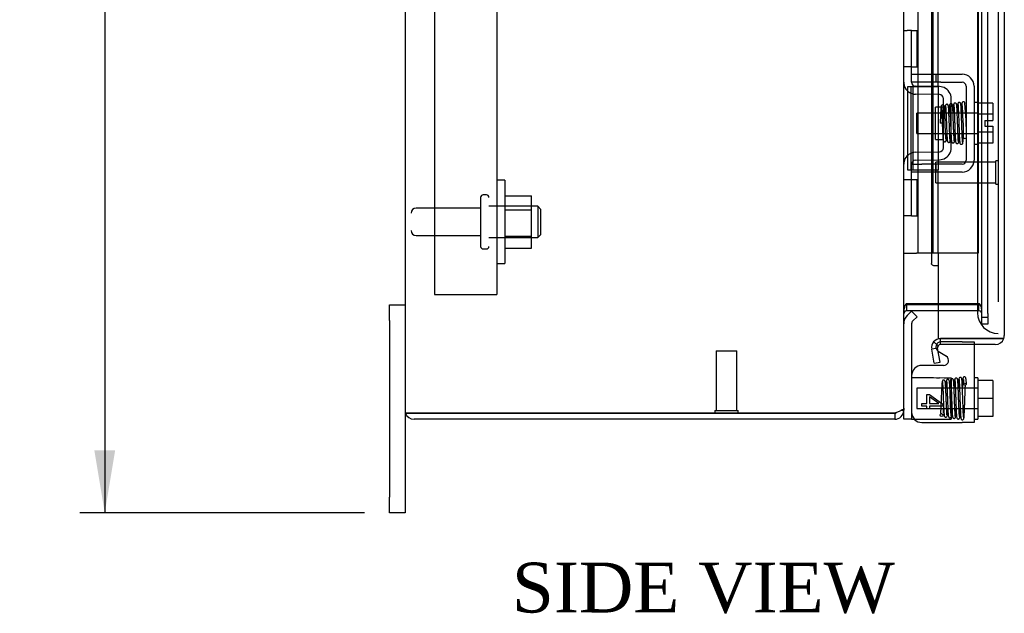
# Model space of a CAD drawing. Header units: inches. Extents: x 1 to 150, y -1 to 99.
# Tile 1 of 23: x 8 to 20, y 32 to 39. Entities that reach past the tile are written whole.
import ezdxf
from ezdxf.enums import TextEntityAlignment as Align
from ezdxf.lldxf.tags import DXFTag

# ---------------------------------------------------------------- set-up
doc = ezdxf.new("R2010")
doc.units = ezdxf.units.IN
doc.header["$MEASUREMENT"] = 0
for name, color, linetype in [('COM40674', 7, 'Continuous'), ('COM42667', 7, 'Continuous'), ('COM42780', 7, 'Continuous'), ('COM48430', 7, 'Continuous'), ('COM56229', 7, 'Continuous'), ('COM70219', 7, 'Continuous'), ('Default', 7, 'Continuous'), ('FET07710', 7, 'Continuous'), ('HNG10620-20B', 7, 'Continuous'), ('HNG10620-20C', 7, 'Continuous'), ('HNG10620-20P', 7, 'Continuous'), ('NTS166105', 7, 'Continuous'), ('SCC19011', 7, 'Continuous'), ('SPR20265', 7, 'Continuous'), ('STD21878', 7, 'Continuous'), ('STD26094', 7, 'Continuous'), ('WAF25035', 7, 'Continuous'), ('WAF25059', 7, 'Continuous')]:
    doc.layers.add(name, color=color, linetype=linetype)
doc.styles.add('SEACAD_Times_New_Roman', font='times.ttf')
tags = doc.linetypes.add('HIDDEN2', pattern=[0.1875, 0.125, -0.0625]).pattern_tags.tags
tags[6:7] = [DXFTag(74, 4), DXFTag(75, 0), DXFTag(340, '0'), DXFTag(46, 0.0), DXFTag(50, 0.0), DXFTag(44, 0.0), DXFTag(45, 0.0)]
tags[4:5] = [DXFTag(74, 4), DXFTag(75, 0), DXFTag(340, '0'), DXFTag(46, 0.0), DXFTag(50, 0.0), DXFTag(44, 0.0), DXFTag(45, 0.0)]
doc.dimstyles.new('HAMMOND_(STH_-_120x80)', dxfattribs={"dimtxt": 0.6, "dimasz": 0.75, "dimexe": 0.3, "dimexo": 0.3, "dimgap": 0.15, "dimtad": 0, "dimtih": 1, "dimtoh": 1, "dimzin": 0, "dimdsep": 46, "dimtxsty": 'SEACAD_Times_New_Roman', "dimblk1": '_SE_FILLED', "dimblk2": '_SE_FILLED', "dimsah": 1, "dimcen": 0.3, "dimadec": 0, "dimazin": 0, "dimtfac": 0.8, "dimtofl": 0, "dimtmove": 1, "dimatfit": 3, "dimfxl": 1, "dimtolj": 1, "dimtzin": 0, "dimarcsym": 0})

# ---------------------------------------------------------------- blocks, each defined once
blk = doc.blocks.new('SE4')
at = {"layer": 'COM40674', "color": 7, "linetype": 'HIDDEN2'}
for p, q in [((13.39, 57.041), (13.39, 36.041)), ((14.14, 57.041), (14.14, 36.041)), ((13.39, 36.041), (14.015, 36.041)), ((14.015, 36.041), (14.14, 36.041))]:
    blk.add_line(p, q, dxfattribs=at)
at = {"layer": 'COM42667', "color": 7, "linetype": 'HIDDEN2'}
for p, q in [((19.131, 38.692), (19.256, 38.692)), ((19.131, 38.597), (19.131, 38.635)), ((19.256, 38.692), (19.423, 38.692)), ((19.423, 38.692), (19.483, 38.692)), ((19.423, 38.692), (19.423, 38.597)), ((19.483, 38.692), (19.739, 38.692)), ((19.256, 38.597), (19.131, 38.597)), ((19.423, 38.597), (19.256, 38.597)), ((19.483, 38.597), (19.423, 38.597)), ((19.483, 38.597), (19.739, 38.597)), ((19.787, 38.549), (19.787, 37.658)), ((19.882, 38.549), (19.882, 37.658)), ((19.131, 37.61), (19.256, 37.61)), ((19.131, 37.572), (19.131, 37.61)), ((19.423, 37.61), (19.256, 37.61)), ((19.483, 37.61), (19.423, 37.61)), ((19.423, 37.61), (19.423, 37.515)), ((19.739, 37.61), (19.483, 37.61)), ((19.256, 37.515), (19.131, 37.515)), ((19.423, 37.515), (19.256, 37.515)), ((19.483, 37.515), (19.423, 37.515)), ((19.739, 37.515), (19.483, 37.515)), ((19.739, 35.472), (19.483, 35.472)), ((19.739, 35.472), (19.882, 35.472)), ((19.882, 35.472), (19.882, 35.439))]:
    blk.add_line(p, q, dxfattribs=at)
at = {"layer": 'COM42667', "color": 7, "linetype": 'Continuous'}
for p, q in [((19.882, 35.439), (19.882, 34.502)), ((19.451, 35.362), (19.549, 35.299)), ((19.516, 35.189), (19.256, 35.189)), ((19.316, 34.73), (19.316, 34.839)), ((19.316, 34.839), (19.345, 34.839)), ((19.345, 34.839), (19.506, 34.724)), ((19.256, 34.699), (19.256, 34.73)), ((19.256, 34.73), (19.316, 34.73)), ((19.457, 34.73), (19.345, 34.809)), ((19.345, 34.809), (19.345, 34.73)), ((19.345, 34.73), (19.457, 34.73)), ((19.506, 34.724), (19.506, 34.699)), ((19.316, 34.699), (19.256, 34.699)), ((19.316, 34.666), (19.316, 34.699)), ((19.345, 34.666), (19.316, 34.666)), ((19.506, 34.699), (19.345, 34.699)), ((19.345, 34.699), (19.345, 34.666)), ((19.256, 34.502), (19.739, 34.502)), ((19.882, 34.502), (19.739, 34.502))]:
    blk.add_line(p, q, dxfattribs=at)
at = {"layer": 'COM42667', "color": 7, "linetype": 'HIDDEN2'}
for centre, radius, start, end in [((19.739, 38.549), 0.143, 0, 90), ((19.739, 38.549), 0.048, 0, 90), ((19.739, 37.658), 0.143, 270, 0), ((19.739, 37.658), 0.048, 270, 0), ((19.483, 35.412), 0.06, 90, 237.1545)]:
    blk.add_arc(centre, radius, start, end, dxfattribs=at)
at = {"layer": 'COM42667', "color": 7, "linetype": 'Continuous'}
for centre, radius, start, end in [((19.256, 35.064), 0.125, 90, 180), ((19.516, 35.249), 0.06, 270, 57.1545), ((19.256, 34.627), 0.125, 180, 270)]:
    blk.add_arc(centre, radius, start, end, dxfattribs=at)
at = {"layer": 'COM42780', "color": 7, "linetype": 'HIDDEN2'}
for p, q in [((19.036, 39.219), (19.078, 39.219)), ((19.129, 39.219), (19.078, 39.219)), ((19.129, 39.219), (19.196, 39.219)), ((19.129, 38.782), (19.129, 39.219)), ((19.196, 38.782), (19.196, 39.219)), ((19.078, 38.782), (19.036, 38.782)), ((19.129, 38.782), (19.078, 38.782)), ((19.129, 38.782), (19.196, 38.782)), ((19.131, 38.635), (19.131, 38.782)), ((19.468, 38.543), (19.179, 38.548)), ((19.522, 38.532), (19.468, 38.543)), ((19.466, 38.448), (19.177, 38.454)), ((19.513, 37.807), (19.513, 38.4)), ((19.608, 37.807), (19.608, 38.4)), ((19.418, 37.908), (19.418, 38.298)), ((19.513, 38.298), (19.418, 38.298)), ((19.418, 37.908), (19.513, 37.908)), ((19.177, 37.753), (19.466, 37.759)), ((19.131, 37.425), (19.131, 37.572)), ((19.179, 37.658), (19.468, 37.664)), ((19.468, 37.664), (19.522, 37.675)), ((19.036, 37.425), (19.078, 37.425)), ((19.078, 37.425), (19.129, 37.425)), ((19.129, 37.425), (19.196, 37.425)), ((19.129, 36.988), (19.129, 37.425)), ((19.196, 36.988), (19.196, 37.425)), ((19.078, 36.988), (19.036, 36.988)), ((19.129, 36.988), (19.078, 36.988)), ((19.129, 36.988), (19.196, 36.988)), ((19.468, 35.042), (19.522, 35.041)), ((19.522, 35.041), (19.608, 35.041)), ((19.608, 35.041), (19.608, 34.541)), ((19.166, 34.541), (19.179, 34.541)), ((19.179, 34.541), (19.468, 34.541)), ((19.468, 34.541), (19.608, 34.541))]:
    blk.add_line(p, q, dxfattribs=at)
at = {"layer": 'COM42780', "color": 7, "linetype": 'Continuous'}
for p, q in [((19.129, 35.841), (19.078, 35.791)), ((19.129, 35.841), (19.196, 35.774)), ((19.131, 35.69), (19.131, 34.791)), ((19.196, 35.774), (19.146, 35.724)), ((19.131, 34.791), (19.131, 34.541)), ((19.036, 34.541), (19.036, 34.649)), ((19.131, 34.541), (19.036, 34.541)), ((19.131, 34.541), (19.166, 34.541))]:
    blk.add_line(p, q, dxfattribs=at)
at = {"layer": 'COM42780', "color": 7, "linetype": 'HIDDEN2'}
for centre, radius, start, end in [((19.179, 38.596), 0.143, 180, 206.9082), ((19.179, 38.596), 0.143, 206.9082, 269), ((19.179, 38.596), 0.048, 180, 269), ((19.465, 38.4), 0.143, 0, 66.6665), ((19.465, 38.4), 0.048, 0, 89), ((19.465, 37.807), 0.048, 271, 0), ((19.465, 37.807), 0.143, 293.3335, 0), ((19.179, 37.61), 0.143, 91, 153.0918), ((19.179, 37.61), 0.143, 153.0918, 180), ((19.179, 37.61), 0.048, 91, 180)]:
    blk.add_arc(centre, radius, start, end, dxfattribs=at)
at = {"layer": 'COM42780', "color": 7, "linetype": 'Continuous'}
for radius in [0.143, 0.048]:
    blk.add_arc((19.179, 35.69), radius, 135, 180, dxfattribs=at)
at = {"layer": 'COM42780', "color": 7, "linetype": 'HIDDEN2'}
blk.add_ellipse((20.137, 35.291), major_axis=(-14.322, 0), ratio=0.017455, start_param=1.503851, end_param=1.524085, dxfattribs=at)
blk.add_open_spline([(19.131, 35.05), (19.131, 35.048), (19.133, 35.047), (19.136, 35.045), (19.138, 35.045), (19.141, 35.044), (19.143, 35.044), (19.149, 35.043), (19.155, 35.043), (19.166, 35.042), (19.172, 35.042), (19.179, 35.042)], degree=3, knots=[0, 0, 0, 0, 0.25, 0.25, 0.375, 0.375, 0.5, 0.5, 0.75, 0.75, 1, 1, 1, 1], dxfattribs=at)
at = {"layer": 'COM48430', "color": 7, "linetype": 'Continuous'}
for p, q in [((13.036, 58.433), (13.036, 34.649)), ((19.036, 34.675), (19.036, 58.408)), ((19.451, 35.93), (19.072, 35.93)), ((19.451, 35.916), (19.072, 35.916)), ((19.072, 35.844), (19.072, 35.916)), ((19.451, 35.844), (19.072, 35.844)), ((13.144, 34.614), (13.043, 34.614)), ((13.043, 34.613), (13.144, 34.613)), ((13.144, 34.614), (18.928, 34.614)), ((18.928, 34.613), (13.144, 34.613)), ((18.928, 34.613), (18.928, 34.541)), ((19.013, 34.649), (19.036, 34.649)), ((19.036, 34.674), (19.036, 34.649)), ((18.928, 34.541), (13.144, 34.541))]:
    blk.add_line(p, q, dxfattribs=at)
at = {"layer": 'COM48430', "color": 7, "linetype": 'HIDDEN2'}
for p, q in [((19.977, 35.815), (19.977, 57.268)), ((20.049, 35.815), (20.049, 57.268)), ((19.941, 35.93), (19.451, 35.93)), ((19.941, 35.916), (19.451, 35.916)), ((19.941, 35.844), (19.941, 35.916)), ((19.941, 35.844), (19.451, 35.844)), ((19.977, 35.77), (19.977, 35.815)), ((20.049, 35.815), (20.049, 35.77)), ((19.977, 35.763), (19.977, 35.77)), ((19.977, 35.77), (20.049, 35.77)), ((19.977, 35.686), (19.977, 35.763)), ((20.049, 35.686), (19.977, 35.686)), ((20.049, 35.763), (20.049, 35.77)), ((20.049, 35.763), (20.049, 35.686))]:
    blk.add_line(p, q, dxfattribs=at)
at = {"layer": 'COM48430', "color": 7, "linetype": 'Continuous'}
for centre, radius, start, end in [((19.072, 35.808), 0.108, 90, 100.3994), ((19.072, 35.808), 0.036, 90, 180), ((13.144, 34.649), 0.108, 180, 199.4712), ((13.144, 34.649), 0.108, 199.4712, 270), ((18.928, 34.649), 0.108, 270, 360), ((18.928, 34.649), 0.036, 270, 308.7233)]:
    blk.add_arc(centre, radius, start, end, dxfattribs=at)
at = {"layer": 'COM48430', "color": 7, "linetype": 'HIDDEN2'}
for radius, start in [(0.108, 79.6032), (0.036, 0)]:
    blk.add_arc((19.941, 35.808), radius, start, 90, dxfattribs=at)
at = {"layer": 'COM48430', "color": 7, "linetype": 'Continuous'}
blk.add_ellipse((13.144, 34.649), major_axis=(0.108, 0), ratio=0.997813, start_param=3.141593, end_param=3.48143, dxfattribs=at)
for points, knots in [([(19.072, 35.93), (19.071, 35.93), (19.069, 35.929), (19.065, 35.928), (19.064, 35.927), (19.059, 35.923), (19.056, 35.919), (19.052, 35.911), (19.05, 35.906), (19.046, 35.897), (19.045, 35.892), (19.041, 35.878), (19.039, 35.868), (19.037, 35.847), (19.036, 35.837), (19.036, 35.826)], [0, 0, 0, 0, 0.0625, 0.0625, 0.125, 0.125, 0.25, 0.25, 0.375, 0.375, 0.5, 0.5, 0.75, 0.75, 1, 1, 1, 1]), ([(19.036, 34.675), (19.036, 34.67), (19.034, 34.665), (19.023, 34.655), (19.015, 34.65), (18.995, 34.639), (18.983, 34.634), (18.957, 34.624), (18.943, 34.619), (18.928, 34.614)], [0, 0, 0, 0, 0.25, 0.25, 0.5, 0.5, 0.75, 0.75, 1, 1, 1, 1])]:
    blk.add_open_spline(points, degree=3, knots=knots, dxfattribs=at)
at = {"layer": 'COM48430', "color": 7, "linetype": 'HIDDEN2'}
blk.add_open_spline([(19.977, 35.826), (19.977, 35.837), (19.977, 35.847), (19.975, 35.868), (19.973, 35.878), (19.969, 35.892), (19.968, 35.897), (19.964, 35.906), (19.962, 35.911), (19.958, 35.919), (19.955, 35.923), (19.95, 35.927), (19.949, 35.928), (19.945, 35.929), (19.943, 35.93), (19.941, 35.93)], degree=3, knots=[0, 0, 0, 0, 0.25, 0.25, 0.5, 0.5, 0.625, 0.625, 0.75, 0.75, 0.875, 0.875, 0.9375, 0.9375, 1, 1, 1, 1], dxfattribs=at)
at = {"layer": 'COM56229', "color": 7, "linetype": 'Continuous'}
for p, q in [((20.246, 57.536), (20.246, 35.547)), ((19.451, 36.541), (19.451, 35.511)), ((19.452, 35.426), (19.397, 35.472)), ((19.451, 35.511), (20.138, 35.511)), ((19.479, 35.439), (19.479, 35.511)), ((20.138, 35.511), (19.479, 35.511)), ((20.138, 35.439), (19.479, 35.439)), ((20.138, 35.511), (20.24, 35.511)), ((20.24, 35.511), (20.138, 35.511)), ((19.444, 35.397), (19.373, 35.384)), ((19.403, 35.214), (19.373, 35.384)), ((19.474, 35.227), (19.444, 35.397)), ((19.403, 35.214), (19.474, 35.227))]:
    blk.add_line(p, q, dxfattribs=at)
at = {"layer": 'COM56229', "color": 7, "linetype": 'HIDDEN2'}
for p, q in [((19.371, 56.669), (19.371, 36.414)), ((19.451, 36.386), (19.397, 36.386))]:
    blk.add_line(p, q, dxfattribs=at)
at = {"layer": 'COM56229', "color": 7, "linetype": 'Continuous'}
for centre, radius, start, end in [((20.138, 35.547), 0.108, 340.5288, 360), ((19.479, 35.403), 0.108, 140.0001, 189.9999), ((19.479, 35.403), 0.108, 90, 140), ((19.479, 35.403), 0.036, 140, 190), ((19.479, 35.403), 0.036, 90, 140), ((20.138, 35.547), 0.108, 270, 340.5288)]:
    blk.add_arc(centre, radius, start, end, dxfattribs=at)
blk.add_ellipse((20.138, 35.547), major_axis=(-0.108, 0), ratio=0.997813, start_param=2.801756, end_param=3.141593, dxfattribs=at)
at = {"layer": 'COM56229', "color": 7, "linetype": 'HIDDEN2'}
blk.add_open_spline([(19.397, 36.386), (19.387, 36.392), (19.379, 36.398), (19.373, 36.407), (19.371, 36.411), (19.371, 36.414)], degree=3, knots=[0, 0, 0, 0, 0.5, 0.5, 0.7997506, 0.7997506, 0.7997506, 0.7997506], dxfattribs=at)
at = {"layer": 'COM70219', "color": 7, "linetype": 'HIDDEN2'}
for p, q in [((19.924, 57.01), (19.924, 36.073)), ((20.174, 57.01), (20.174, 36.073)), ((19.924, 36.073), (19.924, 35.823)), ((20.174, 36.073), (20.174, 35.953))]:
    blk.add_line(p, q, dxfattribs=at)
blk.add_arc((20.174, 35.823), 0.25, 180, 270, dxfattribs=at)
at = {"layer": 'FET07710', "color": 7, "linetype": 'Continuous'}
for p, q in [((12.849, 35.729), (12.849, 35.916)), ((12.849, 35.916), (13.036, 35.916)), ((12.849, 35.729), (12.849, 33.604)), ((13.036, 34.649), (13.036, 33.604)), ((12.849, 33.416), (12.849, 33.604)), ((13.036, 33.604), (13.036, 33.416)), ((13.036, 33.416), (12.849, 33.416))]:
    blk.add_line(p, q, dxfattribs=at)
at = {"layer": 'HNG10620-20B', "color": 7, "linetype": 'Continuous'}
for p, q in [((19.451, 38.541), (19.451, 39.541)), ((19.189, 38.541), (19.08, 38.541)), ((19.08, 38.541), (19.08, 37.541)), ((19.123, 38.541), (19.123, 37.541)), ((19.451, 38.541), (19.189, 38.541)), ((19.08, 37.541), (19.189, 37.541)), ((19.189, 37.541), (19.451, 37.541)), ((19.451, 36.541), (19.451, 37.541)), ((19.036, 36.541), (19.063, 36.541)), ((19.063, 36.541), (19.189, 36.541)), ((19.451, 36.541), (19.189, 36.541))]:
    blk.add_line(p, q, dxfattribs=at)
at = {"layer": 'HNG10620-20C', "color": 7, "linetype": 'HIDDEN2'}
for p, q in [((19.931, 56.541), (19.931, 36.541)), ((19.48, 36.541), (19.451, 36.541)), ((19.931, 36.541), (19.48, 36.541))]:
    blk.add_line(p, q, dxfattribs=at)
at = {"layer": 'HNG10620-20C', "color": 7, "linetype": 'Continuous'}
for p, q in [((19.144, 38.541), (19.144, 37.541)), ((19.451, 38.541), (19.189, 38.541)), ((19.451, 38.541), (19.451, 37.541)), ((19.189, 37.541), (19.451, 37.541))]:
    blk.add_line(p, q, dxfattribs=at)
at = {"layer": 'HNG10620-20P', "color": 7, "linetype": 'HIDDEN2'}
for p, q in [((19.204, 56.103), (19.204, 36.541)), ((19.391, 36.541), (19.391, 56.103))]:
    blk.add_line(p, q, dxfattribs=at)
at = {"layer": 'NTS166105', "color": 7, "linetype": 'HIDDEN2'}
for p, q in [((14.236, 37.23), (14.556, 37.23)), ((14.556, 37.061), (14.556, 37.23)), ((14.236, 37.061), (14.556, 37.061)), ((14.556, 36.746), (14.556, 37.061)), ((14.236, 36.746), (14.556, 36.746)), ((14.556, 36.601), (14.556, 36.746)), ((14.236, 36.601), (14.556, 36.601))]:
    blk.add_line(p, q, dxfattribs=at)
at = {"layer": 'SCC19011', "color": 7, "linetype": 'HIDDEN2'}
for p, q in [((20.108, 38.344), (19.927, 38.344)), ((20.108, 38.344), (20.108, 38.212)), ((19.195, 37.981), (19.195, 38.225)), ((19.927, 38.225), (19.195, 38.225)), ((20.108, 38.212), (19.927, 38.212)), ((20.108, 38.212), (20.108, 38.137)), ((20.013, 38.137), (20.013, 38.069)), ((20.013, 38.137), (20.108, 38.137)), ((20.013, 38.069), (20.108, 38.069)), ((20.108, 38.069), (20.108, 37.995)), ((19.195, 37.981), (19.927, 37.981)), ((20.108, 37.995), (19.927, 37.995)), ((20.108, 37.995), (20.108, 37.862)), ((20.108, 37.862), (19.927, 37.862)), ((19.195, 34.913), (19.195, 34.669)), ((19.927, 34.913), (19.195, 34.913)), ((19.195, 34.669), (19.927, 34.669))]:
    blk.add_line(p, q, dxfattribs=at)
at = {"layer": 'SCC19011', "color": 7, "linetype": 'Continuous'}
for p, q in [((20.108, 35.006), (19.927, 35.006)), ((20.108, 35.006), (20.108, 34.791)), ((20.108, 34.791), (19.927, 34.791)), ((20.108, 34.791), (20.108, 34.576)), ((20.108, 34.576), (19.927, 34.576))]:
    blk.add_line(p, q, dxfattribs=at)
at = {"layer": 'SPR20265', "color": 7, "linetype": 'HIDDEN2'}
blk.add_line((19.5, 38.103), (19.474, 38.103), dxfattribs=at)
blk.add_circle((19.492, 34.591), 0.0175, dxfattribs=at)
for centre, radius, start, end in [((14.837, 37.926), 4.919, 0.0554, 4.8416), ((14.806, 37.925), 4.985, 0.0776, 4.8175)]:
    blk.add_arc(centre, radius, start, end, dxfattribs=at)
for start_param, end_param in [(3.158086, 6.283185), (0, 0.029802)]:
    blk.add_ellipse((19.773, 37.931), major_axis=(0.0175, 0), ratio=0.707107, start_param=start_param, end_param=end_param, dxfattribs=at)
blk.add_ellipse((19.773, 34.964), major_axis=(0.0175, 0), ratio=0.707107, dxfattribs=at)
for points, knots in [([(19.486, 38.306), (19.486, 38.304), (19.484, 38.297), (19.483, 38.279), (19.481, 38.254), (19.479, 38.222), (19.478, 38.185), (19.476, 38.144), (19.475, 38.119), (19.474, 38.103)], [0.1262894, 0.1262894, 0.1262894, 0.1262894, 0.2522008, 0.3777822, 0.5029693, 0.6277666, 0.7522043, 0.8763068, 1, 1, 1, 1]), ([(19.523, 38.303), (19.523, 38.306), (19.522, 38.312), (19.516, 38.319), (19.509, 38.323), (19.502, 38.323), (19.495, 38.321), (19.49, 38.316), (19.487, 38.311), (19.487, 38.307), (19.487, 38.305)], [0, 0, 0, 0, 0.171749, 0.337669, 0.486578, 0.613302, 0.730062, 0.835396, 0.925606, 1, 1, 1, 1]), ([(19.488, 38.303), (19.488, 38.301), (19.489, 38.298), (19.491, 38.285), (19.492, 38.268), (19.494, 38.242), (19.495, 38.205), (19.497, 38.159), (19.499, 38.119), (19.5, 38.086), (19.501, 38.057), (19.502, 38.028), (19.504, 37.997), (19.505, 37.965), (19.507, 37.935), (19.509, 37.912), (19.511, 37.898), (19.514, 37.89), (19.516, 37.886), (19.522, 37.881), (19.528, 37.88), (19.534, 37.88), (19.54, 37.883), (19.545, 37.889), (19.548, 37.897), (19.55, 37.908), (19.552, 37.933), (19.553, 37.961), (19.554, 37.979), (19.554, 37.98)], [0, 0, 0, 0, 0.0301196, 0.0586081, 0.0854574, 0.1106579, 0.1559788, 0.1946191, 0.2265241, 0.251638, 0.2721305, 0.295476, 0.3223375, 0.3527732, 0.3868757, 0.4231354, 0.4526394, 0.4739288, 0.486996, 0.4950834, 0.5008083, 0.5078207, 0.5159357, 0.5244266, 0.5428694, 0.5635015, 0.6072493, 0.6546651, 0.6589623, 0.6589623, 0.6589623, 0.6589623]), ([(19.544, 37.91), (19.544, 37.91), (19.544, 37.912), (19.543, 37.92), (19.542, 37.936), (19.541, 37.961), (19.539, 37.985), (19.538, 38.015), (19.536, 38.052), (19.535, 38.098), (19.533, 38.149), (19.531, 38.202), (19.529, 38.243), (19.527, 38.271), (19.525, 38.288), (19.524, 38.301), (19.523, 38.304), (19.523, 38.306)], [0.5391741, 0.5391741, 0.5391741, 0.5391741, 0.5497359, 0.5651073, 0.6087488, 0.6321173, 0.6564564, 0.6839586, 0.7158728, 0.7522082, 0.7929324, 0.8380353, 0.8875346, 0.913998, 0.9415612, 0.9702278, 1, 1, 1, 1]), ([(19.536, 38.313), (19.536, 38.31), (19.535, 38.306), (19.533, 38.291), (19.532, 38.273), (19.531, 38.251), (19.53, 38.234), (19.529, 38.224)], [0, 0, 0, 0, 0.0305969, 0.05952, 0.086773, 0.1123696, 0.1395937, 0.1395937, 0.1395937, 0.1395937]), ([(19.572, 38.313), (19.572, 38.314), (19.572, 38.316), (19.571, 38.318), (19.57, 38.321), (19.569, 38.324), (19.566, 38.326), (19.563, 38.329), (19.557, 38.331), (19.55, 38.33), (19.543, 38.326), (19.537, 38.318), (19.536, 38.312), (19.535, 38.309)], [0, 0, 0, 0, 0.035882, 0.073188, 0.112909, 0.155738, 0.202044, 0.251913, 0.361271, 0.485727, 0.637722, 0.812554, 1, 1, 1, 1]), ([(19.537, 38.31), (19.537, 38.31), (19.538, 38.31), (19.539, 38.306), (19.541, 38.29), (19.543, 38.259), (19.545, 38.223), (19.546, 38.186), (19.548, 38.152), (19.549, 38.123), (19.55, 38.099), (19.551, 38.076), (19.552, 38.049), (19.553, 38.018), (19.554, 37.983), (19.556, 37.947), (19.558, 37.915), (19.56, 37.892), (19.561, 37.889), (19.562, 37.888)], [0.0396375, 0.0396375, 0.0396375, 0.0396375, 0.0487241, 0.0953207, 0.1818139, 0.2595726, 0.3284618, 0.3883749, 0.4391767, 0.4807714, 0.5131139, 0.542495, 0.5805979, 0.6277082, 0.6838419, 0.7490668, 0.823466, 0.9070858, 0.990791, 0.990791, 0.990791, 0.990791]), ([(19.597, 37.893), (19.596, 37.893), (19.595, 37.896), (19.593, 37.918), (19.591, 37.949), (19.589, 37.984), (19.588, 38.018), (19.587, 38.05), (19.586, 38.076), (19.585, 38.099), (19.584, 38.123), (19.583, 38.152), (19.581, 38.186), (19.58, 38.224), (19.578, 38.261), (19.576, 38.294), (19.574, 38.311), (19.572, 38.316), (19.572, 38.316), (19.572, 38.316)], [0.0131614, 0.0131614, 0.0131614, 0.0131614, 0.0909302, 0.1731077, 0.2464975, 0.3110371, 0.3667215, 0.4135505, 0.4514828, 0.4807599, 0.5130148, 0.5545557, 0.6054108, 0.6655855, 0.7350644, 0.8138842, 0.9020994, 0.9498668, 0.9667033, 0.9667033, 0.9667033, 0.9667033]), ([(19.646, 37.886), (19.645, 37.889), (19.644, 37.895), (19.643, 37.912), (19.642, 37.932), (19.64, 37.963), (19.638, 38.005), (19.636, 38.055), (19.635, 38.099), (19.633, 38.134), (19.632, 38.164), (19.631, 38.193), (19.63, 38.222), (19.629, 38.253), (19.627, 38.281), (19.625, 38.304), (19.623, 38.318), (19.621, 38.327), (19.619, 38.332), (19.611, 38.338), (19.601, 38.339), (19.589, 38.331), (19.585, 38.317), (19.584, 38.304), (19.582, 38.276), (19.58, 38.246), (19.579, 38.229)], [0, 0, 0, 0, 0.0305768, 0.0594791, 0.0867008, 0.1122479, 0.1582281, 0.1975551, 0.2302279, 0.2562485, 0.2767839, 0.2989471, 0.3239655, 0.3518713, 0.3827213, 0.4161286, 0.4448147, 0.466193, 0.4802912, 0.4887473, 0.5040152, 0.5261078, 0.5470225, 0.5675516, 0.6111258, 0.6576751, 0.6576751, 0.6576751, 0.6576751]), ([(19.59, 38.31), (19.59, 38.309), (19.59, 38.308), (19.59, 38.302), (19.592, 38.287), (19.593, 38.263), (19.594, 38.239), (19.596, 38.208), (19.597, 38.168), (19.599, 38.121), (19.601, 38.066), (19.603, 38.008), (19.605, 37.962), (19.607, 37.93), (19.608, 37.909), (19.609, 37.893), (19.61, 37.887), (19.611, 37.884)], [0.5371436, 0.5371436, 0.5371436, 0.5371436, 0.5467738, 0.5621367, 0.6057245, 0.6290473, 0.6534634, 0.6814356, 0.713734, 0.7503896, 0.7913954, 0.8367921, 0.8866151, 0.9132661, 0.9410413, 0.9699536, 1, 1, 1, 1]), ([(19.637, 38.331), (19.636, 38.329), (19.635, 38.325), (19.633, 38.297), (19.631, 38.265), (19.63, 38.243), (19.629, 38.234)], [0, 0, 0, 0, 0.0928144, 0.1763824, 0.2507715, 0.2956084, 0.2956084, 0.2956084, 0.2956084]), ([(19.673, 38.328), (19.672, 38.331), (19.672, 38.335), (19.668, 38.34), (19.664, 38.344), (19.658, 38.346), (19.651, 38.346), (19.645, 38.344), (19.64, 38.339), (19.637, 38.334), (19.637, 38.33), (19.636, 38.328)], [0, 0, 0, 0, 0.147667, 0.223434, 0.298136, 0.43794, 0.563031, 0.685887, 0.803032, 0.90871, 1, 1, 1, 1]), ([(19.637, 38.327), (19.638, 38.325), (19.639, 38.321), (19.642, 38.294), (19.644, 38.258), (19.645, 38.219), (19.647, 38.181), (19.648, 38.147), (19.649, 38.118), (19.65, 38.094), (19.651, 38.068), (19.652, 38.037), (19.653, 38), (19.655, 37.961), (19.657, 37.922), (19.659, 37.889), (19.661, 37.873), (19.662, 37.87), (19.663, 37.87), (19.663, 37.87)], [0, 0, 0, 0, 0.0901151, 0.1716361, 0.2445232, 0.3086686, 0.3639725, 0.4103857, 0.4478611, 0.4768065, 0.5094392, 0.5512577, 0.6023326, 0.6627315, 0.7325648, 0.8118938, 0.9008895, 0.9492073, 0.9527343, 0.9527343, 0.9527343, 0.9527343]), ([(19.696, 37.878), (19.696, 37.878), (19.695, 37.88), (19.693, 37.894), (19.691, 37.925), (19.69, 37.963), (19.688, 38.001), (19.687, 38.037), (19.686, 38.068), (19.685, 38.094), (19.684, 38.119), (19.683, 38.147), (19.682, 38.181), (19.68, 38.219), (19.679, 38.259), (19.677, 38.296), (19.675, 38.318), (19.673, 38.328), (19.672, 38.33), (19.672, 38.331)], [0.054891, 0.054891, 0.054891, 0.054891, 0.0961125, 0.1831695, 0.2613409, 0.3305892, 0.3907936, 0.4419037, 0.4838688, 0.5166746, 0.5458002, 0.5835368, 0.6303253, 0.6861586, 0.7510429, 0.8249452, 0.9078284, 0.9527773, 1, 1, 1, 1]), ([(19.685, 38.333), (19.685, 38.325), (19.683, 38.315), (19.682, 38.286), (19.68, 38.263), (19.68, 38.246), (19.679, 38.238)], [0, 0, 0, 0, 0.1150047, 0.1737257, 0.2331549, 0.2762343, 0.2762343, 0.2762343, 0.2762343]), ([(19.721, 38.341), (19.721, 38.341), (19.72, 38.342), (19.72, 38.344), (19.718, 38.347), (19.716, 38.349), (19.713, 38.351), (19.71, 38.352), (19.705, 38.353), (19.699, 38.353), (19.692, 38.348), (19.686, 38.339), (19.685, 38.333), (19.685, 38.328)], [0.0836797, 0.0836797, 0.0836797, 0.0836797, 0.0862289, 0.1249883, 0.163044, 0.2021154, 0.2436891, 0.2889083, 0.338607, 0.4554382, 0.607761, 0.7920008, 1, 1, 1, 1]), ([(19.688, 38.332), (19.688, 38.332), (19.689, 38.33), (19.691, 38.317), (19.692, 38.287), (19.694, 38.249), (19.696, 38.21), (19.697, 38.174), (19.698, 38.142), (19.699, 38.116), (19.7, 38.09), (19.701, 38.06), (19.702, 38.025), (19.704, 37.985), (19.705, 37.943), (19.707, 37.904), (19.709, 37.88), (19.711, 37.868), (19.711, 37.866), (19.712, 37.865)], [0.0616803, 0.0616803, 0.0616803, 0.0616803, 0.0948725, 0.18112, 0.2587764, 0.3276664, 0.3876449, 0.43854, 0.4802416, 0.5126801, 0.5421128, 0.5802796, 0.6274621, 0.6836649, 0.7489449, 0.8233649, 0.9069374, 0.9523037, 1, 1, 1, 1]), ([(19.747, 37.868), (19.746, 37.869), (19.746, 37.871), (19.744, 37.882), (19.742, 37.906), (19.74, 37.944), (19.739, 37.985), (19.737, 38.025), (19.736, 38.061), (19.735, 38.09), (19.734, 38.116), (19.733, 38.143), (19.732, 38.174), (19.731, 38.211), (19.729, 38.251), (19.727, 38.291), (19.725, 38.324), (19.723, 38.339), (19.722, 38.342), (19.721, 38.342)], [0, 0, 0, 0, 0.0467125, 0.0912045, 0.1733219, 0.2466176, 0.3110379, 0.36659, 0.413288, 0.4511006, 0.4802798, 0.5124664, 0.5539213, 0.6046829, 0.6647937, 0.7342677, 0.8131786, 0.9016438, 0.9470263, 0.9470263, 0.9470263, 0.9470263]), ([(19.737, 38.347), (19.737, 38.347), (19.735, 38.343), (19.733, 38.324), (19.731, 38.288), (19.73, 38.258), (19.729, 38.242), (19.729, 38.242)], [0.0505388, 0.0505388, 0.0505388, 0.0505388, 0.0986505, 0.1873611, 0.2665274, 0.3362875, 0.3371283, 0.3371283, 0.3371283, 0.3371283]), ([(19.774, 38.339), (19.773, 38.342), (19.773, 38.347), (19.769, 38.355), (19.763, 38.36), (19.757, 38.361), (19.753, 38.362), (19.749, 38.361), (19.746, 38.359), (19.743, 38.357), (19.74, 38.354), (19.739, 38.351), (19.738, 38.348), (19.737, 38.345), (19.737, 38.344)], [0, 0, 0, 0, 0.174153, 0.333945, 0.47646, 0.59716, 0.649734, 0.701139, 0.752042, 0.802639, 0.852867, 0.902545, 0.951555, 1, 1, 1, 1]), ([(19.597, 37.888), (19.598, 37.89), (19.599, 37.893), (19.6, 37.905), (19.602, 37.922), (19.603, 37.945), (19.604, 37.964), (19.604, 37.976)], [0, 0, 0, 0, 0.0302077, 0.0587687, 0.0856889, 0.1109692, 0.1441741, 0.1441741, 0.1441741, 0.1441741]), ([(19.647, 37.878), (19.647, 37.878), (19.648, 37.882), (19.65, 37.898), (19.652, 37.931), (19.654, 37.958), (19.654, 37.971)], [0.0502187, 0.0502187, 0.0502187, 0.0502187, 0.0980503, 0.1863449, 0.2651888, 0.332752, 0.332752, 0.332752, 0.332752]), ([(19.698, 37.877), (19.699, 37.884), (19.701, 37.893), (19.702, 37.921), (19.703, 37.943), (19.704, 37.959), (19.704, 37.967)], [0, 0, 0, 0, 0.113473, 0.1716002, 0.2305085, 0.2715062, 0.2715062, 0.2715062, 0.2715062]), ([(19.748, 37.867), (19.748, 37.868), (19.749, 37.875), (19.751, 37.897), (19.753, 37.93), (19.754, 37.953), (19.754, 37.962)], [0.0471701, 0.0471701, 0.0471701, 0.0471701, 0.0920646, 0.1748433, 0.2486488, 0.2900467, 0.2900467, 0.2900467, 0.2900467]), ([(19.562, 37.89), (19.562, 37.889), (19.562, 37.886), (19.564, 37.882), (19.566, 37.878), (19.57, 37.875), (19.576, 37.872), (19.583, 37.872), (19.59, 37.875), (19.594, 37.88), (19.597, 37.886), (19.598, 37.889), (19.598, 37.892)], [0, 0, 0, 0, 0.063176, 0.129473, 0.197366, 0.265212, 0.394679, 0.515177, 0.639946, 0.76535, 0.886036, 1, 1, 1, 1]), ([(19.61, 37.888), (19.611, 37.883), (19.612, 37.877), (19.619, 37.868), (19.624, 37.866), (19.629, 37.865), (19.632, 37.865), (19.636, 37.866), (19.64, 37.868), (19.643, 37.871), (19.645, 37.874), (19.646, 37.878), (19.646, 37.881), (19.647, 37.882)], [0, 0, 0, 0, 0.314139, 0.451364, 0.572135, 0.625408, 0.67627, 0.728029, 0.781154, 0.835554, 0.89067, 0.945715, 1, 1, 1, 1]), ([(19.663, 37.875), (19.663, 37.874), (19.663, 37.872), (19.663, 37.87), (19.664, 37.867), (19.666, 37.864), (19.668, 37.862), (19.671, 37.86), (19.674, 37.858), (19.678, 37.857), (19.684, 37.858), (19.692, 37.862), (19.698, 37.871), (19.699, 37.877), (19.699, 37.881)], [0, 0, 0, 0, 0.042091, 0.081647, 0.120191, 0.15929, 0.200316, 0.244307, 0.29197, 0.343782, 0.463061, 0.615509, 0.797242, 1, 1, 1, 1]), ([(19.711, 37.868), (19.712, 37.864), (19.712, 37.859), (19.718, 37.852), (19.726, 37.849), (19.733, 37.849), (19.739, 37.851), (19.744, 37.856), (19.747, 37.861), (19.747, 37.865), (19.747, 37.867)], [0, 0, 0, 0, 0.156089, 0.311601, 0.454811, 0.580816, 0.702069, 0.815536, 0.915769, 1, 1, 1, 1]), ([(19.5, 34.999), (19.499, 34.999), (19.498, 34.995), (19.497, 34.984), (19.495, 34.964), (19.493, 34.932), (19.491, 34.888), (19.489, 34.846), (19.488, 34.811), (19.487, 34.782), (19.486, 34.754), (19.484, 34.726), (19.483, 34.696), (19.482, 34.667), (19.48, 34.64), (19.48, 34.621), (19.48, 34.614), (19.482, 34.612), (19.482, 34.612)], [0.0605113, 0.0605113, 0.0605113, 0.0605113, 0.1176375, 0.1714439, 0.2219645, 0.3130499, 0.3914103, 0.4572711, 0.5107604, 0.5519716, 0.5905387, 0.6343923, 0.6834568, 0.737587, 0.7963159, 0.8533664, 0.9061775, 0.9171638, 0.9171638, 0.9171638, 0.9171638]), ([(19.536, 34.989), (19.536, 34.995), (19.535, 35.001), (19.528, 35.009), (19.521, 35.012), (19.515, 35.012), (19.51, 35.011), (19.507, 35.009), (19.504, 35.006), (19.502, 35.003), (19.5, 34.999), (19.5, 34.996), (19.5, 34.995)], [0, 0, 0, 0, 0.306204, 0.442937, 0.565203, 0.671636, 0.724965, 0.779543, 0.835119, 0.890984, 0.946216, 1, 1, 1, 1]), ([(19.501, 34.991), (19.501, 34.988), (19.502, 34.983), (19.504, 34.967), (19.505, 34.947), (19.507, 34.918), (19.509, 34.878), (19.51, 34.83), (19.512, 34.789), (19.513, 34.756), (19.514, 34.728), (19.516, 34.701), (19.517, 34.672), (19.518, 34.643), (19.52, 34.616), (19.522, 34.596), (19.524, 34.584), (19.526, 34.577), (19.529, 34.572), (19.538, 34.566), (19.548, 34.566), (19.559, 34.577), (19.561, 34.589), (19.563, 34.603), (19.565, 34.625), (19.566, 34.649), (19.567, 34.662), (19.567, 34.667)], [0, 0, 0, 0, 0.030197, 0.058759, 0.0856751, 0.1109437, 0.1563456, 0.1950622, 0.2270361, 0.252192, 0.2725679, 0.295191, 0.3206721, 0.3490759, 0.3804523, 0.4135381, 0.440677, 0.4606386, 0.4734268, 0.4827625, 0.5003994, 0.5224377, 0.5429697, 0.563493, 0.6071163, 0.6303581, 0.6447558, 0.6447558, 0.6447558, 0.6447558]), ([(19.556, 34.595), (19.556, 34.595), (19.556, 34.596), (19.556, 34.6), (19.555, 34.613), (19.554, 34.635), (19.553, 34.658), (19.551, 34.686), (19.55, 34.723), (19.548, 34.768), (19.546, 34.82), (19.544, 34.875), (19.542, 34.919), (19.54, 34.95), (19.539, 34.97), (19.537, 34.986), (19.536, 34.991), (19.536, 34.994)], [0.5465425, 0.5465425, 0.5465425, 0.5465425, 0.5512445, 0.5664923, 0.6098895, 0.6331663, 0.6574378, 0.6848784, 0.7167161, 0.7529459, 0.793575, 0.8385608, 0.8878997, 0.914292, 0.9417695, 0.9703393, 1, 1, 1, 1]), ([(19.549, 35.005), (19.549, 35.003), (19.548, 35.001), (19.546, 34.989), (19.545, 34.973), (19.544, 34.949), (19.543, 34.928), (19.542, 34.913)], [0, 0, 0, 0, 0.0305619, 0.0594549, 0.0866849, 0.1122486, 0.1538825, 0.1538825, 0.1538825, 0.1538825]), ([(19.585, 35.003), (19.585, 35.004), (19.585, 35.007), (19.583, 35.011), (19.581, 35.015), (19.577, 35.018), (19.571, 35.021), (19.563, 35.021), (19.557, 35.018), (19.552, 35.013), (19.549, 35.007), (19.549, 35.004), (19.549, 35.002)], [0, 0, 0, 0, 0.063728, 0.130533, 0.198895, 0.267172, 0.397362, 0.518273, 0.643035, 0.768012, 0.887736, 1, 1, 1, 1]), ([(19.55, 35), (19.55, 35), (19.552, 34.997), (19.554, 34.975), (19.556, 34.944), (19.557, 34.908), (19.559, 34.874), (19.56, 34.842), (19.561, 34.816), (19.562, 34.793), (19.563, 34.768), (19.564, 34.739), (19.565, 34.704), (19.567, 34.666), (19.569, 34.628), (19.571, 34.595), (19.573, 34.578), (19.574, 34.573), (19.575, 34.573), (19.575, 34.573)], [0.0115616, 0.0115616, 0.0115616, 0.0115616, 0.0899726, 0.1714747, 0.2443436, 0.3085143, 0.3638832, 0.4103453, 0.4478676, 0.4768419, 0.5095275, 0.5514272, 0.6025683, 0.6630148, 0.7328526, 0.8121885, 0.9010686, 0.949295, 0.9660734, 0.9660734, 0.9660734, 0.9660734]), ([(19.609, 34.579), (19.609, 34.579), (19.609, 34.579), (19.607, 34.583), (19.606, 34.599), (19.604, 34.631), (19.602, 34.667), (19.6, 34.705), (19.599, 34.739), (19.598, 34.768), (19.597, 34.793), (19.596, 34.816), (19.595, 34.842), (19.594, 34.874), (19.592, 34.909), (19.591, 34.945), (19.589, 34.977), (19.586, 35.001), (19.585, 35.004), (19.584, 35.005)], [0.0401797, 0.0401797, 0.0401797, 0.0401797, 0.0493455, 0.0964457, 0.1836582, 0.261949, 0.3312053, 0.3913832, 0.4424557, 0.4843973, 0.517165, 0.5462371, 0.5839191, 0.630645, 0.6864412, 0.7512779, 0.8251352, 0.9080543, 0.9923513, 0.9923513, 0.9923513, 0.9923513]), ([(19.659, 34.57), (19.658, 34.572), (19.657, 34.575), (19.656, 34.589), (19.655, 34.607), (19.653, 34.635), (19.651, 34.675), (19.649, 34.724), (19.648, 34.767), (19.647, 34.803), (19.645, 34.834), (19.644, 34.865), (19.643, 34.898), (19.641, 34.932), (19.64, 34.965), (19.638, 34.991), (19.636, 35.008), (19.633, 35.017), (19.632, 35.021), (19.625, 35.027), (19.617, 35.029), (19.609, 35.027), (19.602, 35.021), (19.599, 35.013), (19.597, 35.002), (19.595, 34.977), (19.593, 34.945), (19.592, 34.923), (19.592, 34.918)], [0, 0, 0, 0, 0.0304941, 0.0593283, 0.0865007, 0.1119983, 0.1578778, 0.1971531, 0.2297826, 0.2557703, 0.2763535, 0.2991704, 0.3255346, 0.3554719, 0.3890329, 0.4257837, 0.4571571, 0.4800694, 0.4945135, 0.5019833, 0.5129709, 0.5206373, 0.5289444, 0.546976, 0.5674492, 0.61117, 0.6585488, 0.6713773, 0.6713773, 0.6713773, 0.6713773]), ([(19.603, 34.998), (19.603, 34.998), (19.603, 34.996), (19.603, 34.986), (19.605, 34.967), (19.606, 34.939), (19.607, 34.913), (19.609, 34.88), (19.61, 34.839), (19.612, 34.79), (19.614, 34.735), (19.616, 34.678), (19.618, 34.634), (19.62, 34.605), (19.621, 34.586), (19.623, 34.573), (19.623, 34.569), (19.624, 34.567)], [0.5294555, 0.5294555, 0.5294555, 0.5294555, 0.5403146, 0.5608251, 0.604672, 0.6280605, 0.6525456, 0.6805925, 0.7129846, 0.7497178, 0.7908288, 0.8363575, 0.8862928, 0.9130166, 0.9408794, 0.9698722, 1, 1, 1, 1]), ([(19.649, 35.02), (19.649, 35.02), (19.647, 35.014), (19.646, 34.994), (19.644, 34.96), (19.642, 34.934), (19.642, 34.923)], [0.0505359, 0.0505359, 0.0505359, 0.0505359, 0.0986266, 0.1873121, 0.2665354, 0.3220801, 0.3220801, 0.3220801, 0.3220801]), ([(19.686, 35.016), (19.685, 35.019), (19.685, 35.025), (19.679, 35.032), (19.671, 35.036), (19.664, 35.036), (19.658, 35.034), (19.654, 35.03), (19.651, 35.027), (19.65, 35.024), (19.65, 35.021), (19.65, 35.02), (19.65, 35.019)], [0, 0, 0, 0, 0.179474, 0.349583, 0.499926, 0.62563, 0.739127, 0.840103, 0.885308, 0.926766, 0.964791, 1, 1, 1, 1]), ([(19.65, 35.016), (19.651, 35.014), (19.652, 35.011), (19.653, 34.995), (19.655, 34.976), (19.656, 34.946), (19.658, 34.904), (19.66, 34.852), (19.661, 34.807), (19.663, 34.77), (19.664, 34.737), (19.665, 34.705), (19.666, 34.671), (19.668, 34.635), (19.67, 34.602), (19.672, 34.577), (19.673, 34.562), (19.676, 34.553), (19.678, 34.549), (19.687, 34.543), (19.695, 34.542), (19.703, 34.546), (19.708, 34.553), (19.711, 34.561), (19.712, 34.575), (19.714, 34.596), (19.716, 34.625), (19.716, 34.642), (19.717, 34.652), (19.717, 34.653)], [0, 0, 0, 0, 0.0301633, 0.0586978, 0.0855925, 0.110845, 0.1562349, 0.1949739, 0.2270077, 0.2522635, 0.2727406, 0.2959527, 0.3226426, 0.3528701, 0.3866847, 0.4228332, 0.452414, 0.4737263, 0.4867345, 0.4944294, 0.5070558, 0.5152939, 0.5239024, 0.542519, 0.5631616, 0.6069454, 0.6302126, 0.6544816, 0.6565716, 0.6565716, 0.6565716, 0.6565716]), ([(19.706, 34.573), (19.706, 34.573), (19.707, 34.574), (19.706, 34.583), (19.705, 34.601), (19.703, 34.629), (19.702, 34.656), (19.701, 34.69), (19.699, 34.732), (19.697, 34.782), (19.695, 34.84), (19.693, 34.9), (19.691, 34.947), (19.689, 34.978), (19.688, 34.998), (19.687, 35.013), (19.686, 35.017), (19.685, 35.019)], [0.5383375, 0.5383375, 0.5383375, 0.5383375, 0.5444583, 0.5648811, 0.6086384, 0.6320223, 0.6563802, 0.6839369, 0.715893, 0.7522453, 0.7929998, 0.838118, 0.8875945, 0.9140595, 0.9416127, 0.9702604, 1, 1, 1, 1]), ([(19.699, 35.026), (19.698, 35.024), (19.697, 35.019), (19.696, 35.003), (19.695, 34.983), (19.693, 34.958), (19.692, 34.938), (19.692, 34.927)], [0, 0, 0, 0, 0.0305361, 0.0594124, 0.0866374, 0.1122034, 0.1411497, 0.1411497, 0.1411497, 0.1411497]), ([(19.734, 35.027), (19.734, 35.028), (19.734, 35.031), (19.733, 35.035), (19.73, 35.038), (19.727, 35.041), (19.724, 35.043), (19.719, 35.044), (19.713, 35.044), (19.706, 35.041), (19.7, 35.033), (19.699, 35.027), (19.698, 35.023)], [0, 0, 0, 0, 0.055383, 0.112985, 0.171703, 0.230339, 0.287909, 0.343892, 0.45376, 0.576632, 0.710657, 1, 1, 1, 1]), ([(19.7, 35.024), (19.7, 35.024), (19.7, 35.024), (19.702, 35.019), (19.703, 35), (19.706, 34.964), (19.707, 34.923), (19.709, 34.881), (19.71, 34.843), (19.711, 34.811), (19.712, 34.784), (19.713, 34.758), (19.714, 34.728), (19.715, 34.693), (19.717, 34.654), (19.719, 34.615), (19.721, 34.579), (19.722, 34.559), (19.724, 34.551), (19.724, 34.551), (19.725, 34.551)], [0.033748, 0.033748, 0.033748, 0.033748, 0.0489195, 0.095683, 0.1823868, 0.2602635, 0.3292362, 0.3891532, 0.4399423, 0.481528, 0.5138663, 0.5432142, 0.5812563, 0.6282729, 0.6843159, 0.7494377, 0.8236725, 0.9070635, 0.9523571, 0.9872169, 0.9872169, 0.9872169, 0.9872169]), ([(19.759, 34.555), (19.759, 34.555), (19.759, 34.555), (19.757, 34.562), (19.755, 34.581), (19.753, 34.616), (19.752, 34.655), (19.75, 34.693), (19.749, 34.728), (19.748, 34.758), (19.747, 34.784), (19.746, 34.811), (19.745, 34.843), (19.744, 34.881), (19.742, 34.924), (19.74, 34.966), (19.738, 35.003), (19.736, 35.023), (19.735, 35.029), (19.734, 35.029), (19.734, 35.029)], [0.0163995, 0.0163995, 0.0163995, 0.0163995, 0.0467764, 0.0913328, 0.1735779, 0.2470179, 0.3116149, 0.367326, 0.4141413, 0.4520676, 0.4813494, 0.5136368, 0.5552037, 0.6060574, 0.6661943, 0.7356378, 0.814343, 0.9023582, 0.9500107, 0.9710202, 0.9710202, 0.9710202, 0.9710202]), ([(19.791, 34.964), (19.79, 34.981), (19.789, 35.005), (19.785, 35.03), (19.781, 35.043), (19.776, 35.049), (19.772, 35.051), (19.767, 35.052), (19.763, 35.052), (19.758, 35.05), (19.752, 35.045), (19.751, 35.04), (19.748, 35.03), (19.746, 35.015), (19.745, 34.997), (19.744, 34.975), (19.743, 34.953), (19.742, 34.938), (19.742, 34.932)], [0, 0, 0, 0, 0.0665018, 0.1204271, 0.1614075, 0.1890464, 0.197835, 0.203518, 0.2121914, 0.2191213, 0.2250227, 0.2512014, 0.2998051, 0.3324864, 0.3701343, 0.4068264, 0.4410211, 0.4656379, 0.4656379, 0.4656379, 0.4656379]), ([(19.756, 35.018), (19.755, 35.017), (19.754, 35.013), (19.754, 35.003), (19.755, 34.984), (19.755, 34.972), (19.756, 34.964)], [0.8537284, 0.8537284, 0.8537284, 0.8537284, 0.8778061, 0.931091, 0.9635766, 1, 1, 1, 1]), ([(19.76, 34.551), (19.761, 34.554), (19.762, 34.558), (19.763, 34.579), (19.765, 34.606), (19.766, 34.637), (19.768, 34.67), (19.769, 34.703), (19.77, 34.735), (19.771, 34.77), (19.773, 34.808), (19.774, 34.852), (19.776, 34.896), (19.777, 34.93), (19.778, 34.949), (19.778, 34.954)], [0, 0, 0, 0, 0.0591855, 0.1143694, 0.1655569, 0.2127202, 0.2558543, 0.2949653, 0.3300532, 0.3611127, 0.4110416, 0.4522591, 0.5021942, 0.561486, 0.5819177, 0.5819177, 0.5819177, 0.5819177]), ([(19.514, 34.62), (19.514, 34.624), (19.515, 34.634), (19.516, 34.651), (19.517, 34.665), (19.517, 34.672)], [0.1874769, 0.1874769, 0.1874769, 0.1874769, 0.2157313, 0.259953, 0.2943969, 0.2943969, 0.2943969, 0.2943969]), ([(19.611, 34.577), (19.611, 34.579), (19.612, 34.584), (19.613, 34.599), (19.615, 34.619), (19.616, 34.64), (19.617, 34.656), (19.617, 34.662)], [0, 0, 0, 0, 0.0302202, 0.0588077, 0.0857594, 0.1110815, 0.130177, 0.130177, 0.130177, 0.130177]), ([(19.66, 34.567), (19.66, 34.567), (19.662, 34.573), (19.663, 34.591), (19.665, 34.622), (19.666, 34.647), (19.667, 34.658)], [0.0472129, 0.0472129, 0.0472129, 0.0472129, 0.0921552, 0.175005, 0.2487919, 0.3056704, 0.3056704, 0.3056704, 0.3056704]), ([(19.575, 34.576), (19.575, 34.575), (19.575, 34.574), (19.575, 34.571), (19.576, 34.568), (19.578, 34.566), (19.58, 34.563), (19.583, 34.561), (19.586, 34.56), (19.591, 34.559), (19.597, 34.559), (19.604, 34.563), (19.61, 34.571), (19.611, 34.577), (19.611, 34.58)], [0, 0, 0, 0, 0.036353, 0.073764, 0.113325, 0.155834, 0.201742, 0.251197, 0.304133, 0.360387, 0.484485, 0.636448, 0.811563, 1, 1, 1, 1]), ([(19.623, 34.571), (19.624, 34.567), (19.625, 34.562), (19.63, 34.554), (19.638, 34.551), (19.645, 34.55), (19.651, 34.553), (19.656, 34.557), (19.659, 34.563), (19.659, 34.566), (19.66, 34.568)], [0, 0, 0, 0, 0.174522, 0.341814, 0.49099, 0.617224, 0.732964, 0.83707, 0.926174, 1, 1, 1, 1]), ([(19.724, 34.553), (19.724, 34.551), (19.725, 34.549), (19.726, 34.545), (19.729, 34.541), (19.732, 34.538), (19.735, 34.536), (19.74, 34.535), (19.746, 34.535), (19.752, 34.538), (19.757, 34.543), (19.76, 34.549), (19.76, 34.552), (19.761, 34.554)], [0, 0, 0, 0, 0.061046, 0.125273, 0.191172, 0.257138, 0.321758, 0.38405, 0.50258, 0.627092, 0.754222, 0.87904, 1, 1, 1, 1])]:
    blk.add_open_spline(points, degree=3, knots=knots, dxfattribs=at)
at = {"layer": 'STD21878', "color": 7, "linetype": 'HIDDEN2'}
for p, q in [((19.424, 37.386), (19.424, 37.636)), ((20.143, 37.636), (19.424, 37.636)), ((20.143, 37.37), (20.143, 37.651)), ((20.174, 37.651), (20.143, 37.651)), ((19.424, 37.386), (20.143, 37.386)), ((20.143, 37.37), (20.174, 37.37)), ((16.779, 35.363), (17.029, 35.363)), ((16.779, 35.363), (16.779, 34.645)), ((17.029, 34.645), (17.029, 35.363)), ((16.764, 34.645), (17.045, 34.645)), ((16.764, 34.645), (16.764, 34.614)), ((17.045, 34.614), (17.045, 34.645))]:
    blk.add_line(p, q, dxfattribs=at)
at = {"layer": 'STD21878', "color": 7, "linetype": 'Continuous'}
for p, q in [((16.764, 34.614), (16.764, 34.613)), ((17.045, 34.613), (17.045, 34.614))]:
    blk.add_line(p, q, dxfattribs=at)
at = {"layer": 'STD26094', "color": 7, "linetype": 'HIDDEN2'}
for p, q in [((13.945, 37.211), (13.945, 36.621)), ((14.015, 37.241), (13.975, 37.241)), ((14.633, 37.104), (14.045, 37.104)), ((14.633, 37.104), (14.633, 36.729)), ((14.67, 37.066), (14.633, 37.104)), ((13.945, 37.081), (13.168, 37.081)), ((14.67, 36.766), (14.67, 37.066)), ((13.168, 36.751), (13.945, 36.751)), ((14.045, 36.729), (14.633, 36.729)), ((14.633, 36.729), (14.67, 36.766)), ((13.975, 36.591), (14.015, 36.591))]:
    blk.add_line(p, q, dxfattribs=at)
for centre, radius, start, end in [((13.975, 37.211), 0.03, 90, 180), ((14.015, 37.211), 0.03, 0, 90), ((13.168, 37.021), 0.06, 90, 180), ((13.168, 36.811), 0.06, 180, 270), ((13.975, 36.621), 0.03, 180, 270), ((14.015, 36.621), 0.03, 270, 0)]:
    blk.add_arc(centre, radius, start, end, dxfattribs=at)
at = {"layer": 'WAF25035', "color": 7, "linetype": 'HIDDEN2'}
for p, q in [((19.927, 38.353), (19.882, 38.353)), ((19.927, 38.353), (19.927, 37.853)), ((19.882, 37.853), (19.927, 37.853))]:
    blk.add_line(p, q, dxfattribs=at)
at = {"layer": 'WAF25035', "color": 7, "linetype": 'Continuous'}
for p, q in [((19.927, 35.041), (19.882, 35.041)), ((19.927, 35.041), (19.927, 34.541)), ((19.882, 34.541), (19.927, 34.541))]:
    blk.add_line(p, q, dxfattribs=at)
at = {"layer": 'WAF25059', "color": 7, "linetype": 'HIDDEN2'}
for p, q in [((14.236, 37.416), (14.14, 37.416)), ((14.236, 37.416), (14.236, 36.416)), ((14.14, 36.416), (14.236, 36.416))]:
    blk.add_line(p, q, dxfattribs=at)
blk = doc.blocks.new('DMBLK575')
at = {"layer": 'Default', "linetype": 'Continuous'}
for points in [[(9.297, 58.916), (9.547, 58.916), (9.422, 59.666)], [(9.297, 34.166), (9.422, 33.416), (9.547, 34.166)]]:
    blk.add_hatch(color=7, dxfattribs=at).paths.add_polyline_path(points)
at = {"layer": 'Default', "color": 7, "linetype": 'Continuous'}
for p, q in [((12.549, 59.666), (9.122, 59.666)), ((9.422, 59.666), (9.422, 47.051)), ((9.422, 46.241), (9.422, 33.416)), ((12.549, 33.416), (9.122, 33.416))]:
    blk.add_line(p, q, dxfattribs=at)
at = {"layer": 'Default', "color": 7, "linetype": 'Continuous', "style": 'SEACAD_Times_New_Roman'}
blk.add_text('26.25', height=0.6, dxfattribs=at).set_placement((8.399, 46.841), align=Align.TOP_LEFT)
blk = doc.blocks.new('_SE_FILLED')
at = {"color": 0}
blk.add_line((0, 0), (-1, 0), dxfattribs=at)
blk.add_solid([(0, 0), (-1, -0.1665), (-1, 0.1665), (0, 0)], dxfattribs=at)

msp = doc.modelspace()

# ---------------------------------------------------------------- block references
at = {"layer": 'Default'}
msp.add_blockref('SE4', (0, 0), dxfattribs=at)

# ---------------------------------------------------------------- texts
at = {"layer": 'Default', "color": 7, "linetype": 'Continuous', "style": 'SEACAD_Times_New_Roman'}
msp.add_text('SIDE VIEW', height=0.6, dxfattribs=at).set_placement((14.322, 32.816), align=Align.TOP_LEFT)

# ---------------------------------------------------------------- dimensions: what is measured, and where the dimension line sits
at = {"layer": 'Default', "color": 7, "linetype": 'Continuous'}
dim = msp.add_linear_dim(base=(9.422, 33.416), p1=(13.036, 59.666), p2=(12.849, 33.416), angle=90, text='\\A1;<>', dimstyle='HAMMOND_(STH_-_120x80)', override={"dimtmove": 0}, dxfattribs=at)
dim.commit()
dim.dimension.update_dxf_attribs({"geometry": 'DMBLK575', "text_midpoint": (9.422, 46.541), "dimtype": 160})

doc.saveas('drawing.dxf')
